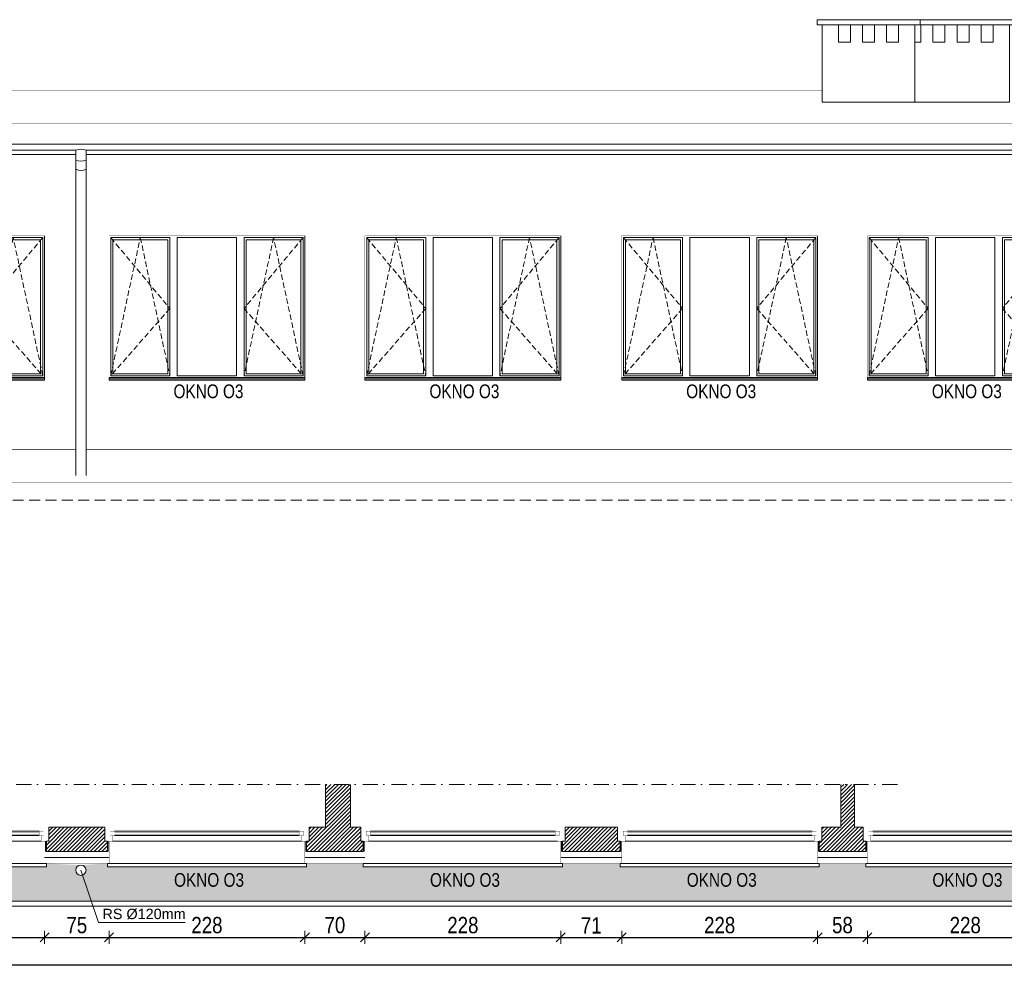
# Model space of a CAD drawing. Header units: millimetres. Extents: x 18880 to 99371, y -5529 to 27899.
# Tile 30 of 158: x 22471 to 23617, y 8252 to 9360. Entities that reach past the tile are written whole.
import ezdxf

# ---------------------------------------------------------------- set-up
doc = ezdxf.new("R2010")
doc.units = ezdxf.units.MM
doc.set_wipeout_variables(frame=1)
doc.linetypes.add('DASHED', pattern=[19.05, 12.7, -6.35])
doc.linetypes.add('Kropki i Kreski', pattern=[335.138881, 176.388884, -88.194442, 0, -70.555556])
for name, color, linetype, lineweight in [('AA_HATCH', 252, 'Continuous', 0), ('AA_IZOLACJA', 251, 'Continuous', 0), ('AA_OPIS', 2, 'Continuous', 0), ('AA_WIDOK', 254, 'Continuous', 0), ('AP wymiary', 40, 'Continuous', 0), ('K_SCIANY', 90, 'Continuous', 20)]:
    doc.layers.add(name, color=color, linetype=linetype, lineweight=lineweight)
doc.layers.add('Okna ArchiCADa', color=7, linetype='Continuous')
doc.styles.add('1', font='ARIALN.TTF')
doc.styles.add('ARIAL', font='arial.ttf')
doc.linetypes.add('STYROPIAN', pattern='A,0.000141,[1,styropian.shx,S=1,R=0,X=0,Y=0],-14.102004', length=14.102145)
doc.dimstyles.new('1_50', dxfattribs={"dimscale": 10, "dimtxt": 1.9, "dimasz": 0.005, "dimexe": 0, "dimexo": 0, "dimgap": 0.45, "dimtad": 1, "dimdec": 4, "dimrnd": 0.5, "dimdsep": 46, "dimtxsty": '1', "dimblk1": 'DIM01', "dimblk2": 'DIM01', "dimsah": 1, "dimcen": 2, "dimdle": 25, "dimse1": 1, "dimse2": 1, "dimclrd": 1, "dimclrt": 2, "dimadec": 0, "dimazin": 0, "dimtfac": 0.66665, "dimtdec": 4, "dimtix": 1, "dimtmove": 0, "dimatfit": 3, "dimldrblk": 'DIM01', "dimfxl": 0, "dimtolj": 1, "dimtzin": 0, "dimarcsym": 0})

# ---------------------------------------------------------------- blocks, each defined once
blk = doc.blocks.new('ZOL okno O2')
at = {"layer": 'AA_OPIS', "linetype": 'DASHED', "ltscale": 0.5}
for points in [[(22271.1, 7293.8), (22339.9, 7211.3), (22271.1, 7132.8), (22305.5, 7293.8), (22339.9, 7132.8)], [(22495.1, 7293.8), (22426.3, 7211.3), (22495.1, 7132.8), (22460.7, 7293.8), (22426.3, 7132.8)]]:
    blk.add_lwpolyline(points, dxfattribs=at)
at = {"layer": 'AA_WIDOK', "color": 255, "const_width": 0.3}
for points in [[(22269.1, 7130.8), (22269.1, 7295.8)], [(22269.1, 7295.8), (22497.1, 7295.8)], [(22497.1, 7295.8), (22497.1, 7130.8)]]:
    blk.add_lwpolyline(points, dxfattribs=at)
at = {"layer": 'AA_WIDOK'}
for points in [[(22271.1, 7132.8), (22271.1, 7293.8)], [(22271.1, 7293.8), (22339.9, 7293.8)], [(22339.9, 7293.8), (22339.9, 7132.8)], [(22348.5, 7132.8), (22348.5, 7293.8)], [(22348.5, 7293.8), (22417.7, 7293.8)], [(22417.7, 7293.8), (22417.7, 7132.8)], [(22426.3, 7132.8), (22426.3, 7293.8)], [(22426.3, 7293.8), (22495.1, 7293.8)], [(22495.1, 7293.8), (22495.1, 7132.8)], [(22497.1, 7295.8), (22497.1, 7130.2)], [(22273.6, 7135.3), (22273.6, 7291.3)], [(22273.6, 7291.3), (22337.4, 7291.3)], [(22337.4, 7291.3), (22337.4, 7135.3)], [(22428.8, 7135.3), (22428.8, 7291.3)], [(22428.8, 7291.3), (22492.6, 7291.3)], [(22492.6, 7291.3), (22492.6, 7135.3)], [(22339.9, 7132.8), (22271.1, 7132.8)], [(22337.4, 7135.3), (22273.6, 7135.3)], [(22417.7, 7132.8), (22348.5, 7132.8)], [(22495.1, 7132.8), (22426.3, 7132.8)], [(22492.6, 7135.3), (22428.8, 7135.3)], [(22497.1, 7130), (22497.1, 7130.2)]]:
    blk.add_lwpolyline(points, dxfattribs=at)
at = {"layer": 'AA_WIDOK', "color": 4}
for points in [[(22497.1, 7130.8), (22269.1, 7130.8)], [(22269.1, 7128.3), (22269.1, 7130.8)], [(22269.1, 7130.2), (22269.1, 7130)], [(22269.1, 7130), (22497.1, 7130)], [(22269.1, 7128.3), (22497.1, 7128.3)], [(22269.1, 7127.8), (22269.1, 7128.3)], [(22269.1, 7127.8), (22497.1, 7127.8)], [(22497.1, 7128.3), (22497.1, 7130.8)], [(22497.1, 7127.8), (22497.1, 7128.3)]]:
    blk.add_lwpolyline(points, dxfattribs=at)
at = {"layer": 'AA_OPIS', "insert": (22384.9, 7122.8), "char_height": 16, "width": 300, "attachment_point": 2, "style": 'ARIAL'}
blk.add_mtext('{\\W0.8;OKNO O3}', dxfattribs=at)
blk = doc.blocks.new('O1 rozwierane 12_23')
at = {"layer": 'AA_IZOLACJA', "linetype": 'STYROPIAN', "ltscale": 0.2}
for points in [[(-1135, 120), (-1135, 0)], [(1165, 120), (1165, 0)]]:
    blk.add_lwpolyline(points, dxfattribs=at)
at = {"layer": 'AA_WIDOK', "color": 4}
blk.add_lwpolyline([(-1145, 260), (-1145, 300), (1175, 300), (1175, 260)], dxfattribs=at)
at = {"layer": 'AA_WIDOK', "linetype": 'DASHED', "ltscale": 0.5}
blk.add_lwpolyline([(-1145, 260), (1175, 260)], dxfattribs=at)
at = {"layer": 'AA_WIDOK', "const_width": 3}
for points in [[(-1125, 260), (-1125, 0)], [(1155, 260), (1155, 0)]]:
    blk.add_lwpolyline(points, dxfattribs=at)
at = {"layer": 'AA_WIDOK', "color": 4, "const_width": 3}
for points in [[(-1175, 0), (-1175, -90)], [(1205, -90), (1205, 0)]]:
    blk.add_lwpolyline(points, dxfattribs=at)
at = {"color": 4}
blk.add_wipeout([(1090, -115), (1090, -65), (1115, -65), (1115, 0), (-1085, 0), (-1085, -65), (-1060, -65), (-1060, -115)], dxfattribs=at).dxf.layer = 'AA_WIDOK'
at = {"layer": 'AA_WIDOK', "color": 4, "const_width": 3}
for points in [[(-1085, 0), (-1175, 0)], [(-1085, -65), (-1085, 0)], [(1205, 0), (1115, 0)], [(1115, 0), (1115, -65)], [(-1175, -90), (-1110, -90)], [(-1110, -90), (-1110, -65)], [(-1110, -65), (-1085, -65)], [(-1060, -65), (-1110, -65)], [(-1110, -65), (-1110, -115)], [(-1110, -115), (-1060, -115)], [(-1060, -115), (-1060, -65)], [(-1060, -80), (1090, -80)], [(-1060, -90), (1090, -90)], [(-1060, -100), (1090, -100)], [(1140, -65), (1090, -65)], [(1090, -65), (1090, -115)], [(1090, -115), (1140, -115)], [(1115, -65), (1140, -65)], [(1140, -65), (1140, -90)], [(1140, -115), (1140, -65)], [(1140, -90), (1205, -90)]]:
    blk.add_lwpolyline(points, dxfattribs=at)
at = {"layer": 'AA_WIDOK', "color": 4}
for points in [[(1115, 0), (-1085, 0)], [(-1060, -65), (1090, -65)], [(-1060, -115), (1090, -115)], [(-1060, -115), (1090, -115)]]:
    blk.add_lwpolyline(points, dxfattribs=at)
blk = doc.blocks.new('DIM01')
at = {"color": 2}
blk.add_line((-106, -106), (106, 106), dxfattribs=at)
blk.add_line((0, -150), (0, 150))
blk = doc.blocks.new('*D767')
at = {"layer": 'AP wymiary', "color": 1, "lineweight": -2, "transparency": 16777216}
blk.add_line((22271.8, 8291.7), (22499.7, 8291.7), dxfattribs=at)
at = {"layer": 'Defpoints', "color": 0, "transparency": 16777216}
for p in [(22499.7, 8384.9), (22271.7, 8377.9), (22499.7, 8291.7)]:
    blk.add_point(p, dxfattribs=at)
at = {"layer": 'AP wymiary', "color": 1, "lineweight": -2, "transparency": 16777216, "xscale": 0.05, "yscale": 0.05, "zscale": 0.05, "rotation": 180}
blk.add_blockref('DIM01', (22271.7, 8291.7), dxfattribs=at)
at = {"layer": 'AP wymiary', "color": 1, "lineweight": -2, "transparency": 16777216, "xscale": 0.05, "yscale": 0.05, "zscale": 0.05}
blk.add_blockref('DIM01', (22499.7, 8291.7), dxfattribs=at)
at = {"layer": 'AP wymiary', "color": 2, "transparency": 16777216, "insert": (22385.7, 8305.9), "char_height": 19, "attachment_point": 5, "style": '1'}
blk.add_mtext('\\A1;228', dxfattribs=at)
blk = doc.blocks.new('*D768')
at = {"layer": 'AP wymiary', "color": 1, "lineweight": -2, "transparency": 16777216}
blk.add_line((22499.8, 8291.7), (22574.7, 8291.7), dxfattribs=at)
at = {"layer": 'Defpoints', "color": 0, "transparency": 16777216}
for p in [(22499.7, 8384.9), (22574.7, 8384.9), (22574.7, 8291.7)]:
    blk.add_point(p, dxfattribs=at)
at = {"layer": 'AP wymiary', "color": 1, "lineweight": -2, "transparency": 16777216, "xscale": 0.05, "yscale": 0.05, "zscale": 0.05, "rotation": 180}
blk.add_blockref('DIM01', (22499.7, 8291.7), dxfattribs=at)
at = {"layer": 'AP wymiary', "color": 1, "lineweight": -2, "transparency": 16777216, "xscale": 0.05, "yscale": 0.05, "zscale": 0.05}
blk.add_blockref('DIM01', (22574.7, 8291.7), dxfattribs=at)
at = {"layer": 'AP wymiary', "color": 2, "transparency": 16777216, "insert": (22537.2, 8305.9), "char_height": 19, "attachment_point": 5, "style": '1'}
blk.add_mtext('\\A1;75', dxfattribs=at)
blk = doc.blocks.new('*D769')
at = {"layer": 'AP wymiary', "color": 1, "lineweight": -2, "transparency": 16777216}
blk.add_line((22574.8, 8291.7), (22802.7, 8291.7), dxfattribs=at)
at = {"layer": 'Defpoints', "color": 0, "transparency": 16777216}
for p in [(22574.7, 8384.9), (22802.7, 8384.9), (22802.7, 8291.7)]:
    blk.add_point(p, dxfattribs=at)
at = {"layer": 'AP wymiary', "color": 1, "lineweight": -2, "transparency": 16777216, "xscale": 0.05, "yscale": 0.05, "zscale": 0.05, "rotation": 180}
blk.add_blockref('DIM01', (22574.7, 8291.7), dxfattribs=at)
at = {"layer": 'AP wymiary', "color": 1, "lineweight": -2, "transparency": 16777216, "xscale": 0.05, "yscale": 0.05, "zscale": 0.05}
blk.add_blockref('DIM01', (22802.7, 8291.7), dxfattribs=at)
at = {"layer": 'AP wymiary', "color": 2, "transparency": 16777216, "insert": (22688.7, 8305.9), "char_height": 19, "attachment_point": 5, "style": '1'}
blk.add_mtext('\\A1;228', dxfattribs=at)
blk = doc.blocks.new('*D770')
at = {"layer": 'AP wymiary', "color": 1, "lineweight": -2, "transparency": 16777216}
blk.add_line((22802.8, 8291.7), (22872.7, 8291.7), dxfattribs=at)
at = {"layer": 'Defpoints', "color": 0, "transparency": 16777216}
for p in [(22802.7, 8384.9), (22872.7, 8386.3), (22872.7, 8291.7)]:
    blk.add_point(p, dxfattribs=at)
at = {"layer": 'AP wymiary', "color": 1, "lineweight": -2, "transparency": 16777216, "xscale": 0.05, "yscale": 0.05, "zscale": 0.05, "rotation": 180}
blk.add_blockref('DIM01', (22802.7, 8291.7), dxfattribs=at)
at = {"layer": 'AP wymiary', "color": 1, "lineweight": -2, "transparency": 16777216, "xscale": 0.05, "yscale": 0.05, "zscale": 0.05}
blk.add_blockref('DIM01', (22872.7, 8291.7), dxfattribs=at)
at = {"layer": 'AP wymiary', "color": 2, "transparency": 16777216, "insert": (22837.7, 8305.9), "char_height": 19, "attachment_point": 5, "style": '1'}
blk.add_mtext('\\A1;70', dxfattribs=at)
blk = doc.blocks.new('*D771')
at = {"layer": 'AP wymiary', "color": 1, "lineweight": -2, "transparency": 16777216}
blk.add_line((22872.8, 8291.7), (23100.7, 8291.7), dxfattribs=at)
at = {"layer": 'Defpoints', "color": 0, "transparency": 16777216}
for p in [(22872.7, 8386.3), (23100.7, 8377.9), (23100.7, 8291.7)]:
    blk.add_point(p, dxfattribs=at)
at = {"layer": 'AP wymiary', "color": 1, "lineweight": -2, "transparency": 16777216, "xscale": 0.05, "yscale": 0.05, "zscale": 0.05, "rotation": 180}
blk.add_blockref('DIM01', (22872.7, 8291.7), dxfattribs=at)
at = {"layer": 'AP wymiary', "color": 1, "lineweight": -2, "transparency": 16777216, "xscale": 0.05, "yscale": 0.05, "zscale": 0.05}
blk.add_blockref('DIM01', (23100.7, 8291.7), dxfattribs=at)
at = {"layer": 'AP wymiary', "color": 2, "transparency": 16777216, "insert": (22986.7, 8305.9), "char_height": 19, "attachment_point": 5, "style": '1'}
blk.add_mtext('\\A1;228', dxfattribs=at)
blk = doc.blocks.new('*D772')
at = {"layer": 'AP wymiary', "color": 1, "lineweight": -2, "transparency": 16777216}
blk.add_line((23100.8, 8291.7), (23171.7, 8291.7), dxfattribs=at)
at = {"layer": 'Defpoints', "color": 0, "transparency": 16777216}
for p in [(23100.7, 8377.9), (23171.7, 8377.9), (23171.7, 8291.7)]:
    blk.add_point(p, dxfattribs=at)
at = {"layer": 'AP wymiary', "color": 1, "lineweight": -2, "transparency": 16777216, "xscale": 0.05, "yscale": 0.05, "zscale": 0.05, "rotation": 180}
blk.add_blockref('DIM01', (23100.7, 8291.7), dxfattribs=at)
at = {"layer": 'AP wymiary', "color": 1, "lineweight": -2, "transparency": 16777216, "xscale": 0.05, "yscale": 0.05, "zscale": 0.05}
blk.add_blockref('DIM01', (23171.7, 8291.7), dxfattribs=at)
at = {"layer": 'AP wymiary', "color": 2, "transparency": 16777216, "insert": (23136.2, 8305.7), "char_height": 19, "attachment_point": 5, "style": '1'}
blk.add_mtext('\\A1;71', dxfattribs=at)
blk = doc.blocks.new('*D773')
at = {"layer": 'AP wymiary', "color": 1, "lineweight": -2, "transparency": 16777216}
blk.add_line((23171.8, 8291.7), (23399.7, 8291.7), dxfattribs=at)
at = {"layer": 'Defpoints', "color": 0, "transparency": 16777216}
for p in [(23171.7, 8377.9), (23399.7, 8377.9), (23399.7, 8291.7)]:
    blk.add_point(p, dxfattribs=at)
at = {"layer": 'AP wymiary', "color": 1, "lineweight": -2, "transparency": 16777216, "xscale": 0.05, "yscale": 0.05, "zscale": 0.05, "rotation": 180}
blk.add_blockref('DIM01', (23171.7, 8291.7), dxfattribs=at)
at = {"layer": 'AP wymiary', "color": 1, "lineweight": -2, "transparency": 16777216, "xscale": 0.05, "yscale": 0.05, "zscale": 0.05}
blk.add_blockref('DIM01', (23399.7, 8291.7), dxfattribs=at)
at = {"layer": 'AP wymiary', "color": 2, "transparency": 16777216, "insert": (23285.7, 8305.9), "char_height": 19, "attachment_point": 5, "style": '1'}
blk.add_mtext('\\A1;228', dxfattribs=at)
blk = doc.blocks.new('*D711')
at = {"layer": 'AP wymiary', "color": 1, "lineweight": -2, "transparency": 16777216}
blk.add_line((23399.8, 8291.7), (23457.7, 8291.7), dxfattribs=at)
at = {"layer": 'Defpoints', "color": 0, "transparency": 16777216}
for p in [(23399.7, 8377.9), (23457.7, 8377.9), (23457.7, 8291.7)]:
    blk.add_point(p, dxfattribs=at)
at = {"layer": 'AP wymiary', "color": 1, "lineweight": -2, "transparency": 16777216, "xscale": 0.05, "yscale": 0.05, "zscale": 0.05, "rotation": 180}
blk.add_blockref('DIM01', (23399.7, 8291.7), dxfattribs=at)
at = {"layer": 'AP wymiary', "color": 1, "lineweight": -2, "transparency": 16777216, "xscale": 0.05, "yscale": 0.05, "zscale": 0.05}
blk.add_blockref('DIM01', (23457.7, 8291.7), dxfattribs=at)
at = {"layer": 'AP wymiary', "color": 2, "transparency": 16777216, "insert": (23428.7, 8305.9), "char_height": 19, "attachment_point": 5, "style": '1'}
blk.add_mtext('\\A1;58', dxfattribs=at)
blk = doc.blocks.new('*D712')
at = {"layer": 'AP wymiary', "color": 1, "lineweight": -2, "transparency": 16777216}
blk.add_line((23457.8, 8291.7), (23685.7, 8291.7), dxfattribs=at)
at = {"layer": 'Defpoints', "color": 0, "transparency": 16777216}
for p in [(23457.7, 8377.9), (23685.7, 8377.9), (23685.7, 8291.7)]:
    blk.add_point(p, dxfattribs=at)
at = {"layer": 'AP wymiary', "color": 1, "lineweight": -2, "transparency": 16777216, "xscale": 0.05, "yscale": 0.05, "zscale": 0.05, "rotation": 180}
blk.add_blockref('DIM01', (23457.7, 8291.7), dxfattribs=at)
at = {"layer": 'AP wymiary', "color": 1, "lineweight": -2, "transparency": 16777216, "xscale": 0.05, "yscale": 0.05, "zscale": 0.05}
blk.add_blockref('DIM01', (23685.7, 8291.7), dxfattribs=at)
at = {"layer": 'AP wymiary', "color": 2, "transparency": 16777216, "insert": (23571.7, 8305.9), "char_height": 19, "attachment_point": 5, "style": '1'}
blk.add_mtext('\\A1;228', dxfattribs=at)
blk = doc.blocks.new('*D743')
at = {"layer": 'AP wymiary', "color": 1, "lineweight": -2, "transparency": 16777216}
blk.add_line((21665.8, 8259.7), (27771.7, 8259.7), dxfattribs=at)
at = {"layer": 'Defpoints', "color": 0, "transparency": 16777216}
for p in [(27771.7, 8338.1), (21665.7, 8331.8), (27771.7, 8259.7)]:
    blk.add_point(p, dxfattribs=at)
at = {"layer": 'AP wymiary', "color": 1, "lineweight": -2, "transparency": 16777216, "xscale": 0.05, "yscale": 0.05, "zscale": 0.05, "rotation": 180}
blk.add_blockref('DIM01', (21665.7, 8259.7), dxfattribs=at)
at = {"layer": 'AP wymiary', "color": 1, "lineweight": -2, "transparency": 16777216, "xscale": 0.05, "yscale": 0.05, "zscale": 0.05}
blk.add_blockref('DIM01', (27771.7, 8259.7), dxfattribs=at)
at = {"layer": 'AP wymiary', "color": 2, "transparency": 16777216, "insert": (24718.7, 8273.9), "char_height": 19, "attachment_point": 5, "style": '1'}
blk.add_mtext('\\A1;6106', dxfattribs=at)

msp = doc.modelspace()

# ---------------------------------------------------------------- hatches: boundary and pattern name
at = {"layer": 'AA_HATCH'}
h = msp.add_hatch(dxfattribs=at)
h.set_pattern_fill('ANSI31', color=256)
h.set_pattern_definition([(45, (0.4598, 414.3746), (-2.24506403, 2.24506403), [])])
h.paths.add_polyline_path([(22033.74106, 8412.88776), (22033.74106, 8419.88776), (21949.74106, 8419.88776), (21949.74106, 8469.88776), (21933.74106, 8469.88776), (21933.74106, 8419.88776), (21902.74106, 8419.88776), (21902.74106, 8412.88776), (21902.74106, 8403.88776), (21899.74106, 8403.88776), (21899.74106, 8391.88776), (22036.74106, 8391.88776), (22036.74106, 8403.88776), (22033.74106, 8403.88776)])
h.paths.add_polyline_path([(22269.74106, 8403.88776), (22266.74106, 8403.88776), (22266.74106, 8412.88776), (22266.74106, 8419.88776), (22259.74106, 8419.88776), (22259.74106, 8469.88776), (22229.74106, 8469.88776), (22229.74106, 8419.88776), (22148.74106, 8419.88776), (22148.74106, 8412.88776), (22148.74106, 8403.88776), (22145.74106, 8403.88776), (22145.74106, 8391.88776), (22269.74106, 8391.88776)])
h.paths.add_polyline_path([(22569.74106, 8412.88776), (22569.74106, 8419.88776), (22504.74106, 8419.88776), (22504.74106, 8412.88776), (22504.74106, 8403.88776), (22501.74106, 8403.88776), (22501.74106, 8391.88776), (22572.74106, 8391.88776), (22572.74106, 8403.88776), (22569.74106, 8403.88776)])
h.paths.add_polyline_path([(22867.74106, 8412.88776), (22867.74106, 8419.88776), (22855.74106, 8419.88776), (22855.74106, 8469.88776), (22826.74106, 8469.88776), (22826.74106, 8419.88776), (22807.74106, 8419.88776), (22807.74106, 8412.88776), (22807.74106, 8403.88776), (22804.74106, 8403.88776), (22804.74106, 8391.88776), (22870.74106, 8391.88776), (22870.74106, 8403.88776), (22867.74106, 8403.88776)])
h.paths.add_polyline_path([(23169.74106, 8403.88776), (23166.74106, 8403.88776), (23166.74106, 8412.88776), (23166.74106, 8419.88776), (23105.74106, 8419.88776), (23105.74106, 8412.88776), (23105.74106, 8403.88776), (23102.74106, 8403.88776), (23102.74106, 8391.88776), (23169.74106, 8391.88776)])
h.paths.add_polyline_path([(23452.74106, 8412.88776), (23452.74106, 8419.88776), (23442.74106, 8419.88776), (23442.74106, 8469.88776), (23426.74106, 8469.88776), (23426.74106, 8419.88776), (23404.74106, 8419.88776), (23404.74106, 8412.88776), (23404.74106, 8403.88776), (23401.74106, 8403.88776), (23401.74106, 8391.88776), (23455.74106, 8391.88776), (23455.74106, 8403.88776), (23452.74106, 8403.88776)])
h.paths.add_polyline_path([(23732.74106, 8585.88776), (23707.74106, 8585.88776), (23707.74106, 8666.88776), (23707.74106, 8678.88776), (23707.74106, 8684.88776), (23707.74106, 8685.88776), (23707.74106, 8694.88776), (23707.74106, 8769.88776), (23679.74106, 8769.88776), (23679.74106, 8666.88776), (23679.74106, 8557.88776), (23704.74106, 8557.88776), (23704.74106, 8419.88776), (23690.74106, 8419.88776), (23690.74106, 8412.88776), (23690.74106, 8403.88776), (23687.74106, 8403.88776), (23687.74106, 8391.88776), (23732.74106, 8391.88776)])

# ---------------------------------------------------------------- linework, layer by layer
for points in [[(22017.09115, 8333.88776), (23732.74106, 8333.88776)], [(22017.09115, 8327.88776), (23732.74106, 8327.88776)]]:
    msp.add_lwpolyline(points, dxfattribs=at)
at = {"layer": 'AA_OPIS', "linetype": 'Kropki i Kreski', "ltscale": 0.1}
msp.add_lwpolyline([(23492.74106, 8469.88776), (19134.74106, 8469.88776)], dxfattribs=at)
at = {"layer": 'AA_WIDOK'}
for points in [[(23399.09115, 9354.0758), (23399.09115, 9360.0758), (23519.09115, 9360.0758), (23519.09115, 9354.0758)], [(23519.09115, 9354.0758), (23519.09115, 9360.0758), (23629.09115, 9360.0758), (23629.09115, 9354.0758)], [(23424.09115, 9334.0758), (23424.09115, 9354.0758), (23438.09115, 9354.0758), (23438.09115, 9334.0758)], [(23452.09115, 9334.0758), (23452.09115, 9354.0758), (23466.09115, 9354.0758), (23466.09115, 9334.0758)], [(23480.09115, 9334.0758), (23480.09115, 9354.0758), (23494.09115, 9354.0758), (23494.09115, 9334.0758)], [(23534.09115, 9334.0758), (23534.09115, 9354.0758), (23548.09115, 9354.0758), (23548.09115, 9334.0758)], [(23562.09115, 9334.0758), (23562.09115, 9354.0758), (23576.09115, 9354.0758), (23576.09115, 9334.0758)], [(23590.09115, 9334.0758), (23590.09115, 9354.0758), (23604.09115, 9354.0758), (23604.09115, 9334.0758)]]:
    msp.add_lwpolyline(points, close=True, dxfattribs=at)
for points in [[(23405.09115, 9354.0758), (23405.09115, 9264.07553), (23513.09115, 9264.0758), (23513.09115, 9354.0758)], [(23513.09115, 9264.07553), (23623.09115, 9264.0758), (23623.09115, 9354.0758)], [(23513.09115, 9354.0758), (23520.09115, 9354.0758), (23520.09115, 9334.0758), (23513.09115, 9334.0758)], [(21857.09115, 9203.12315), (22535.89868, 9203.12315)], [(22547.89868, 9203.12315), (26442.88626, 9203.12315)]]:
    msp.add_lwpolyline(points, dxfattribs=at)
at = {"layer": 'AA_WIDOK', "color": 9, "const_width": 0.3}
for points in [[(23405.09115, 9278.07918), (22029.09115, 9278.0758)], [(21857.09115, 9239.32207), (27792.83784, 9239.33706)], [(21857.09115, 9218.07538), (27777.59115, 9218.09037)]]:
    msp.add_lwpolyline(points, dxfattribs=at)
at = {"layer": 'AA_WIDOK', "color": 4}
for points in [[(27750.59115, 9215.04244), (21857.09115, 9215.02745)], [(22535.89868, 9208.02745), (21857.09115, 9208.02745)], [(22535.89868, 9208.02745), (22535.89868, 8829.48006)], [(26442.88626, 9208.02745), (22547.89868, 9208.02745)], [(22547.89868, 9208.02745), (22547.89868, 8829.48006)]]:
    msp.add_lwpolyline(points, dxfattribs=at)
for points in [[(22547.89868, 9208.02745, 0.2262302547), (22535.89868, 9208.02745, -1)], [(22547.89868, 9196.69325, -0.2262302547), (22535.89868, 9196.69325, 1)], [(22547.89868, 9186.01409, -0.2262302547), (22535.89868, 9186.01409, 1)]]:
    msp.add_lwpolyline(points, format="xyb", dxfattribs=at)
at = {"layer": 'AA_WIDOK', "const_width": 0.5}
for points in [[(22535.89868, 8859.48006), (21857.09115, 8859.48006)], [(23728.09115, 8859.48006), (22547.89868, 8859.48006)]]:
    msp.add_lwpolyline(points, dxfattribs=at)
at = {"layer": 'AA_WIDOK', "color": 8, "linetype": 'DASHED'}
msp.add_lwpolyline([(23732.59115, 8829.48006), (23732.59115, 8800.77499), (21855.09115, 8800.77499)], dxfattribs=at)
at = {"layer": 'AA_WIDOK', "color": 3, "const_width": 0.5}
msp.add_lwpolyline([(21855.09115, 8820.77499), (27773.59115, 8820.77499)], dxfattribs=at)
at = {"layer": 'AA_WIDOK', "color": 4}
msp.add_circle((22541.89868, 8369.88776), 6, dxfattribs=at)
at = {"layer": 'K_SCIANY'}
for points in [[(22826.74106, 8469.88776), (22826.74106, 8419.88776), (22807.74106, 8419.88776), (22807.74106, 8412.88776), (22807.74106, 8403.88776), (22804.74106, 8403.88776), (22804.74106, 8391.88776), (22870.74106, 8391.88776), (22870.74106, 8403.88776), (22867.74106, 8403.88776), (22867.74106, 8412.88776), (22867.74106, 8419.88776), (22855.74106, 8419.88776), (22855.74106, 8469.88776)], [(23426.74106, 8469.88776), (23426.74106, 8419.88776), (23404.74106, 8419.88776), (23404.74106, 8412.88776), (23404.74106, 8403.88776), (23401.74106, 8403.88776), (23401.74106, 8391.88776), (23455.74106, 8391.88776), (23455.74106, 8403.88776), (23452.74106, 8403.88776), (23452.74106, 8412.88776), (23452.74106, 8419.88776), (23442.74106, 8419.88776), (23442.74106, 8469.88776)]]:
    msp.add_lwpolyline(points, dxfattribs=at)
for points in [[(22504.74106, 8419.88776), (22504.74106, 8412.88776), (22504.74106, 8403.88776), (22501.74106, 8403.88776), (22501.74106, 8391.88776), (22572.74106, 8391.88776), (22572.74106, 8403.88776), (22569.74106, 8403.88776), (22569.74106, 8412.88776), (22569.74106, 8419.88776)], [(23105.74106, 8419.88776), (23105.74106, 8412.88776), (23105.74106, 8403.88776), (23102.74106, 8403.88776), (23102.74106, 8391.88776), (23169.74106, 8391.88776), (23169.74106, 8403.88776), (23166.74106, 8403.88776), (23166.74106, 8412.88776), (23166.74106, 8419.88776)]]:
    msp.add_lwpolyline(points, close=True, dxfattribs=at)

# ---------------------------------------------------------------- block references
for p in [(2.45982, 1812.64789), (305.60973, 1812.64789), (603.60973, 1812.64789), (902.60973, 1812.64789), (1188.60973, 1812.64789)]:
    msp.add_blockref('ZOL okno O2', p)

# ---------------------------------------------------------------- texts
at = {"layer": 'AA_OPIS', "style": 'ARIAL'}
for s, insert, char_height, width, attachment_point in [('{\\W0.8;OKNO O3}', (22691.156, 8366.61474), 16, 300, 2), ('{\\W0.8;OKNO O3}', (22989.156, 8366.61474), 16, 300, 2), ('{\\W0.8;OKNO O3}', (23288.156, 8366.61474), 16, 300, 2), ('{\\W0.8;OKNO O3}', (23574.156, 8366.61474), 16, 300, 2), ('RS %%C120mm', (22567.05105, 8325.03962), 12, 1647.7118816, 1)]:
    msp.add_mtext(s, dxfattribs=dict(at, insert=insert, char_height=char_height, width=width, attachment_point=attachment_point))

# ---------------------------------------------------------------- dimensions: what is measured, and where the dimension line sits
at = {"layer": 'AP wymiary'}
dim = msp.add_linear_dim(base=(27771.74106, 8259.73534), p1=(21665.74106, 8331.77728), p2=(27771.74106, 8338.12293), dimstyle='1_50', dxfattribs=at)
dim.commit()
dim.dimension.update_dxf_attribs({"geometry": '*D743', "text_midpoint": (24718.74106, 8273.93623)})

# ---------------------------------------------------------------- next in the draw order: block references
at = {"layer": 'Okna ArchiCADa', "linetype": 'Continuous', "xscale": -0.1, "yscale": 0.1, "zscale": 0.1, "rotation": 180}
for p in [(22384.24106, 8403.88776), (22687.24106, 8403.88776), (22985.24106, 8403.88776), (23284.24106, 8403.88776), (23570.24106, 8403.88776)]:
    msp.add_blockref('O1 rozwierane 12_23', p, dxfattribs=at)

# ---------------------------------------------------------------- next in the draw order: hatches: boundary and pattern name
at = {"layer": 'AA_HATCH'}
h = msp.add_hatch(dxfattribs=at)
h.set_pattern_fill('AR-CONC', color=256, scale=0.1)
h.set_pattern_definition([(50, (0.46, 164.375), (18.218467, -1.593909), [1.905, -20.955]), (355, (0.46, 164.375), (-3.524342, 19.105685), [1.524, -16.764058]), (100.451445, (1.978, 164.242), (14.694125, 17.511775), [1.619001, -17.809024]), (46.1842, (0.46, 169.455), (27.107904, -4.204233), [2.8575, -31.4325]), (96.63556, (2.72, 169.104), (23.740413, 24.742612), [2.428502, -26.71356]), (351.18415, (0.46, 169.455), (23.740413, 24.742612), [2.285997, -25.145973]), (21, (3, 168.185), (15.161439, -10.22652), [1.905, -20.955]), (326, (3, 168.185), (6.180203, 18.418797), [1.524, -16.764]), (71.451445, (4.263, 167.332), (21.341642, 8.192277), [1.619001, -17.808994]), (37.5, (0.46, 164.3746), (0.3088603, 8.4555039), [0, -16.5608, 0, -17.018, 0, -16.8275]), (7.5, (0.46, 164.375), (6.6819663, 10.0180575), [0, -9.7028, 0, -16.1798, 0, -6.4135]), (327.5, (-5.2044, 164.3746), (13.5590595, -0.5728744), [0, -6.35, 0, -19.812, 0, -26.289]), (317.5, (-7.744, 164.375), (14.812918, 2.542649), [0, -8.255, 0, -13.1572, 0, -18.669])])
h.paths.add_polyline_path([(23732.74106, 8377.88776), (23687.74106, 8377.88776), (23687.74106, 8373.88776), (23455.74106, 8373.88776), (23455.74106, 8377.88776), (23401.74106, 8377.88776), (23401.74106, 8373.88776), (23169.74106, 8373.88776), (23169.74106, 8377.88776), (23102.74106, 8377.88776), (23102.74106, 8373.88776), (22870.74106, 8373.88776), (22870.74106, 8377.88776), (22804.74106, 8377.88776), (22804.74106, 8373.88776), (22572.74106, 8373.88776), (22572.74106, 8377.88776), (22541.89868, 8375.88776, -0.4142135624), (22547.89868, 8369.88776, -0.3218180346), (22543.81676, 8364.20261), (22554.04449, 8333.88776), (23732.74106, 8333.88776)])
h.paths.add_polyline_path([(22543.81676, 8364.20261, -0.5130675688), (22535.89868, 8369.88776, -0.4142135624), (22541.89868, 8375.88776), (22501.74106, 8377.79288), (22501.74106, 8373.88776), (22269.74106, 8373.88776), (22269.74106, 8377.88776), (22145.74106, 8377.88776), (22145.74106, 8373.88776), (22036.74106, 8373.88776), (22036.74106, 8377.88776), (22017.09115, 8377.88776), (22017.09115, 8333.88776), (22554.04449, 8333.88776)])
h.paths.add_polyline_path([(23529.38983, 8341.59428), (23618.86978, 8341.59428), (23618.86978, 8374.56563), (23529.38983, 8374.56563)], flags=24)
h.paths.add_polyline_path([(23243.38983, 8341.59428), (23332.86978, 8341.59428), (23332.86978, 8374.56563), (23243.38983, 8374.56563)], flags=24)
h.paths.add_polyline_path([(22944.38983, 8341.59428), (23033.86978, 8341.59428), (23033.86978, 8374.56563), (22944.38983, 8374.56563)], flags=24)
h.paths.add_polyline_path([(22646.38983, 8341.59428), (22735.86978, 8341.59428), (22735.86978, 8374.56563), (22646.38983, 8374.56563)], flags=24)
h.paths.add_polyline_path([(22343.38983, 8341.59428), (22432.86978, 8341.59428), (22432.86978, 8374.56563), (22343.38983, 8374.56563)], flags=24)
h.paths.add_polyline_path([(22048.8942, 8341.59428), (22138.37414, 8341.59428), (22138.37414, 8374.56563), (22048.8942, 8374.56563)], flags=24)

# ---------------------------------------------------------------- next in the draw order: linework, layer by layer
at = {"layer": 'AA_IZOLACJA', "linetype": 'STYROPIAN', "ltscale": 0.2}
for points in [[(22500.74106, 8391.88776), (22500.74106, 8403.88776)], [(22573.74106, 8391.88776), (22573.74106, 8403.88776)], [(22803.74106, 8391.88776), (22803.74106, 8403.88776)], [(22871.74106, 8391.88776), (22871.74106, 8403.88776)], [(23101.74106, 8391.88776), (23101.74106, 8403.88776)], [(23170.74106, 8391.88776), (23170.74106, 8403.88776)], [(23400.74106, 8391.88776), (23400.74106, 8403.88776)], [(23456.74106, 8391.88776), (23456.74106, 8403.88776)]]:
    msp.add_lwpolyline(points, dxfattribs=at)
at = {"layer": 'AA_IZOLACJA', "linetype": 'STYROPIAN', "ltscale": 1.4}
for points in [[(22499.74106, 8384.88776), (22574.74106, 8384.88776)], [(22802.74106, 8384.88776), (22872.74106, 8384.88776)], [(23100.74106, 8384.88776), (23171.74106, 8384.88776)], [(23399.74106, 8384.88776), (23457.74106, 8384.88776)]]:
    msp.add_lwpolyline(points, dxfattribs=at)
at = {"layer": 'AA_OPIS', "linetype": 'Continuous'}
msp.add_lwpolyline([(22541.89868, 8369.88776), (22562.38415, 8309.16914), (22663.38539, 8309.16914)], dxfattribs=at)
at = {"layer": 'AA_WIDOK', "const_width": 0.3}
for points in [[(22499.74106, 8403.88776), (22499.74106, 8377.88776), (22574.74106, 8377.88776), (22574.74106, 8403.88776)], [(22802.74106, 8403.88776), (22802.74106, 8377.88776), (22872.74106, 8377.88776), (22872.74106, 8403.88776)], [(23100.74106, 8403.88776), (23100.74106, 8377.88776), (23171.74106, 8377.88776), (23171.74106, 8403.88776)], [(23399.74106, 8403.88776), (23399.74106, 8377.88776), (23457.74106, 8377.88776), (23457.74106, 8403.88776)]]:
    msp.add_lwpolyline(points, dxfattribs=at)

# ---------------------------------------------------------------- next in the draw order: dimensions: what is measured, and where the dimension line sits
at = {"layer": 'AP wymiary'}
for base, p1, p2, picture, middle in [((22499.74106, 8291.70936), (22271.74106, 8377.88776), (22499.74106, 8384.88776), '*D767', (22385.74106, 8305.91025)), ((22574.74106, 8291.70936), (22499.74106, 8384.88776), (22574.74106, 8384.88776), '*D768', (22537.24106, 8305.87137)), ((22802.74106, 8291.70936), (22574.74106, 8384.88776), (22802.74106, 8384.88776), '*D769', (22688.74106, 8305.91025)), ((22872.74106, 8291.70936), (22802.74106, 8384.88776), (22872.74106, 8386.29417), '*D770', (22837.74106, 8305.91025)), ((23100.74106, 8291.70936), (22872.74106, 8386.29417), (23100.74106, 8377.88776), '*D771', (22986.74106, 8305.91025)), ((23171.74106, 8291.70936), (23100.74106, 8377.88776), (23171.74106, 8377.88776), '*D772', (23136.24106, 8305.74824)), ((23399.74106, 8291.70936), (23171.74106, 8377.88776), (23399.74106, 8377.88776), '*D773', (23285.74106, 8305.91025)), ((23457.74106, 8291.70936), (23399.74106, 8377.88776), (23457.74106, 8377.88776), '*D711', (23428.74106, 8305.91025)), ((23685.74106, 8291.70936), (23457.74106, 8377.88776), (23685.74106, 8377.88776), '*D712', (23571.74106, 8305.91025))]:
    dim = msp.add_linear_dim(base=base, p1=p1, p2=p2, dimstyle='1_50', override={"dimtmove": 1}, dxfattribs=at)
    dim.commit()
    dim.dimension.update_dxf_attribs({"geometry": picture, "text_midpoint": middle})

doc.saveas('drawing.dxf')
